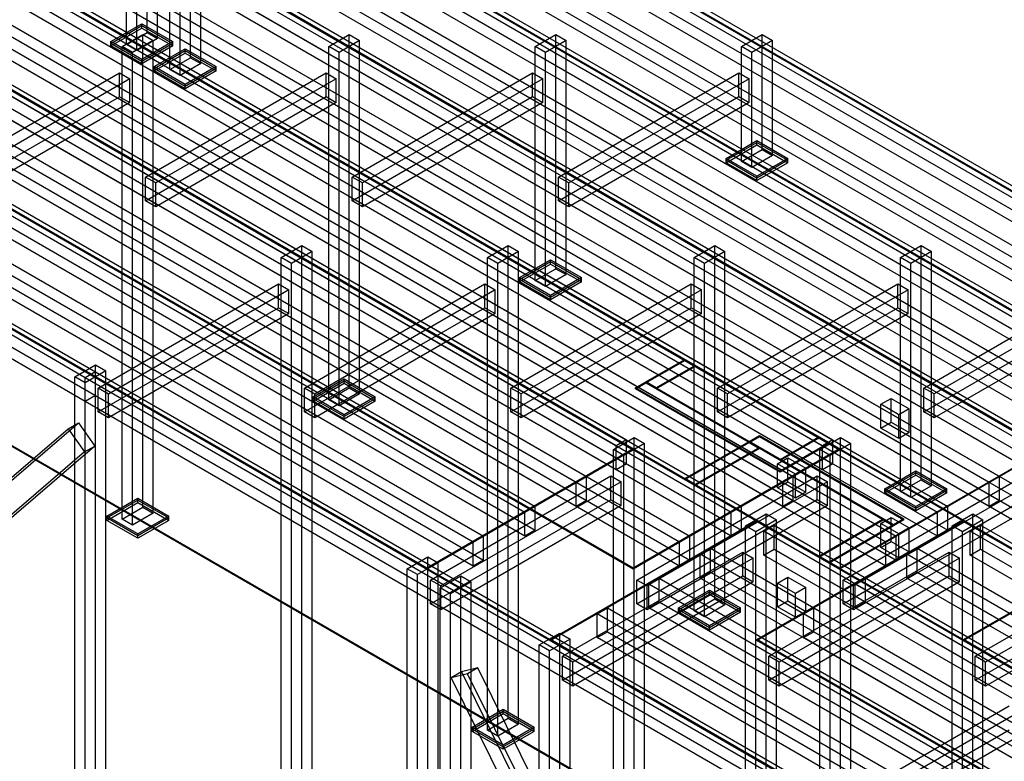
# Model space of a CAD drawing. Header units: millimetres. Extents: x -4756 to 15458, y -11425 to 662.
# Tile 7 of 10: x 4571 to 8702, y -6935 to -3825. Entities that reach past the tile are written whole.
import ezdxf

# ---------------------------------------------------------------- set-up
doc = ezdxf.new("R2010")
doc.units = ezdxf.units.MM
for name, color, linetype, true_color in [('balok', 7, 'Continuous', 0x31596b), ('baseplate', 7, 'Continuous', 0x746052), ('bracing', 7, 'Continuous', 0xb64a45), ('dek', 7, 'Continuous', 0x657f45), ('kolom', 7, 'Continuous', 0x1c292c), ('stiffener', 7, 'Continuous', 0x698491)]:
    doc.layers.add(name, color=color, linetype=linetype, true_color=true_color)

msp = doc.modelspace()

# ---------------------------------------------------------------- linework, layer by layer
at = {"layer": 'balok'}
for p, q in [((4845.0535, -5326.495), (246.66278, -2671.535)), ((289.96278, -2646.535), (4888.3535, -5301.495)), ((289.96278, -2746.535), (4888.3535, -5401.495)), ((4845.0535, -5426.495), (246.66278, -2771.535)), ((7072.67396, -5612.55), (2496.72996, -2970.55)), ((2540.02996, -2945.55), (7115.97396, -5587.55)), ((7938.68262, -5612.545), (3362.73862, -2970.545)), ((3406.03862, -2945.545), (7981.98262, -5587.545)), ((8804.67396, -5612.54), (4228.72996, -2970.54)), ((4272.02996, -2945.54), (8847.97396, -5587.54)), ((9670.69128, -5612.55), (5094.74728, -2970.55)), ((5138.04728, -2945.55), (9713.99128, -5587.55)), ((10536.68262, -5612.555), (5960.73862, -2970.555)), ((6004.03862, -2945.555), (10579.98262, -5587.555)), ((2540.02996, -3045.55), (7115.97396, -5687.55)), ((3406.03862, -3045.545), (7981.98262, -5687.545)), ((4272.02996, -3045.54), (8847.97396, -5687.54)), ((5138.04728, -3045.55), (9713.99128, -5687.55)), ((6004.03862, -3045.555), (10579.98262, -5687.555)), ((7072.67396, -5712.55), (2496.72996, -3070.55)), ((7938.68262, -5712.545), (3362.73862, -3070.545)), ((8804.67396, -5712.54), (4228.72996, -3070.54)), ((9670.69128, -5712.55), (5094.74728, -3070.55)), ((10536.68262, -5712.555), (5960.73862, -3070.555)), ((4888.3535, -5301.495), (4845.0535, -5326.495)), ((4845.0535, -5426.495), (4845.0535, -5326.495)), ((9443.71268, -7981.61), (4845.0535, -5326.495)), ((4888.3535, -5401.495), (4888.3535, -5301.495)), ((4888.3535, -5301.495), (9487.01268, -7956.61)), ((4888.3535, -5401.495), (4845.0535, -5426.495)), ((4888.3535, -5401.495), (9487.01268, -8056.61)), ((9443.71268, -8081.61), (4845.0535, -5426.495)), ((8183.56144, -5438.13), (8226.86144, -5413.13)), ((8258.90344, -5481.63), (8183.56144, -5438.13)), ((8183.56144, -5538.13), (8183.56144, -5438.13)), ((8226.86144, -5413.13), (8302.20344, -5456.63)), ((8226.86144, -5513.13), (8226.86144, -5413.13)), ((8302.20344, -5456.63), (8258.90344, -5481.63)), ((8258.90344, -5581.63), (8258.90344, -5481.63)), ((8302.20344, -5556.63), (8302.20344, -5456.63)), ((8183.56144, -5538.13), (8226.86144, -5513.13)), ((8226.86144, -5513.13), (8302.20344, -5556.63)), ((8258.90344, -5581.63), (8183.56144, -5538.13)), ((8302.20344, -5556.63), (8258.90344, -5581.63)), ((7115.97396, -5587.55), (7072.67396, -5612.55)), ((7072.67396, -5712.55), (7072.67396, -5612.55)), ((7115.97396, -5687.55), (7115.97396, -5587.55)), ((7981.98262, -5587.545), (7938.68262, -5612.545)), ((7938.68262, -5712.545), (7938.68262, -5612.545)), ((7981.98262, -5687.545), (7981.98262, -5587.545)), ((7115.97396, -5687.55), (7072.67396, -5712.55)), ((7750.67402, -5688.065), (7793.97402, -5663.065)), ((7826.01602, -5731.565), (7750.67402, -5688.065)), ((7750.67402, -5788.065), (7750.67402, -5688.065)), ((7793.97402, -5663.065), (7869.31602, -5706.565)), ((7793.97402, -5763.065), (7793.97402, -5663.065)), ((7981.98262, -5687.545), (7938.68262, -5712.545)), ((7869.31602, -5706.565), (7826.01602, -5731.565)), ((7826.01602, -5831.565), (7826.01602, -5731.565)), ((7869.31602, -5806.565), (7869.31602, -5706.565)), ((7750.67402, -5788.065), (7793.97402, -5763.065)), ((7793.97402, -5763.065), (7869.31602, -5806.565)), ((7826.01602, -5831.565), (7750.67402, -5788.065)), ((7869.31602, -5806.565), (7826.01602, -5831.565)), ((7692.70398, -5970.535), (7736.00398, -5945.535)), ((7736.00398, -5945.535), (11852.96798, -8322.535)), ((7736.00398, -6045.535), (7736.00398, -5945.535)), ((8183.56144, -5938.13), (8226.86144, -5913.13)), ((8258.90344, -5981.63), (8183.56144, -5938.13)), ((8183.56144, -6038.13), (8183.56144, -5938.13)), ((8226.86144, -5913.13), (8302.20344, -5956.63)), ((8226.86144, -6013.13), (8226.86144, -5913.13)), ((8558.71264, -5970.53), (8602.01264, -5945.53)), ((8602.01264, -5945.53), (12610.72664, -8260.03)), ((8602.01264, -6045.53), (8602.01264, -5945.53)), ((11809.66798, -8347.535), (7692.70398, -5970.535)), ((7692.70398, -6070.535), (7692.70398, -5970.535)), ((8302.20344, -5956.63), (8258.90344, -5981.63)), ((8258.90344, -6081.63), (8258.90344, -5981.63)), ((8302.20344, -6056.63), (8302.20344, -5956.63)), ((12567.42664, -8285.03), (8558.71264, -5970.53)), ((8558.71264, -6070.53), (8558.71264, -5970.53)), ((8183.56144, -6038.13), (8226.86144, -6013.13)), ((8226.86144, -6013.13), (8302.20344, -6056.63)), ((7692.70398, -6070.535), (7736.00398, -6045.535)), ((11809.66798, -8447.535), (7692.70398, -6070.535)), ((7736.00398, -6045.535), (11852.96798, -8422.535)), ((8258.90344, -6081.63), (8183.56144, -6038.13)), ((8302.20344, -6056.63), (8258.90344, -6081.63)), ((8558.71264, -6070.53), (8602.01264, -6045.53)), ((12567.42664, -8385.03), (8558.71264, -6070.53)), ((8602.01264, -6045.53), (12610.72664, -8360.03)), ((7750.67402, -6188.065), (7793.97402, -6163.065)), ((7826.01602, -6231.565), (7750.67402, -6188.065)), ((7750.67402, -6288.065), (7750.67402, -6188.065)), ((7793.97402, -6163.065), (7869.31602, -6206.565)), ((7793.97402, -6263.065), (7793.97402, -6163.065)), ((7869.31602, -6206.565), (7826.01602, -6231.565)), ((7826.01602, -6331.565), (7826.01602, -6231.565)), ((7869.31602, -6306.565), (7869.31602, -6206.565)), ((7750.67402, -6288.065), (7793.97402, -6263.065)), ((7793.97402, -6263.065), (7869.31602, -6306.565)), ((7826.01602, -6331.565), (7750.67402, -6288.065)), ((7869.31602, -6306.565), (7826.01602, -6331.565))]:
    msp.add_line(p, q, dxfattribs=at)
at = {"layer": 'baseplate'}
for p, q in [((4953.54598, -3917.015), (5083.4633, -3842.005)), ((5083.4633, -3842.005), (5213.38062, -3917.015)), ((5083.4633, -3850.005), (5083.4633, -3842.005)), ((4953.54598, -3925.015), (5083.4633, -3850.005)), ((4953.54598, -3935.015), (5083.4633, -3860.005)), ((5083.4633, -3850.005), (5213.38062, -3925.015)), ((5083.4633, -3860.005), (5083.4633, -3850.005)), ((5083.4633, -3860.005), (5213.38062, -3935.015)), ((5083.4633, -3992.025), (4953.54598, -3917.015)), ((4953.54598, -3925.015), (4953.54598, -3917.015)), ((5213.38062, -3917.015), (5083.4633, -3992.025)), ((5213.38062, -3925.015), (5213.38062, -3917.015)), ((5083.4633, -4000.025), (4953.54598, -3925.015)), ((4953.54598, -3935.015), (4953.54598, -3925.015)), ((5083.4633, -4010.025), (4953.54598, -3935.015)), ((5213.38062, -3925.015), (5083.4633, -4000.025)), ((5213.38062, -3935.015), (5083.4633, -4010.025)), ((5135.38, -4022), (5265.29732, -3946.99)), ((5135.38, -4030), (5265.29732, -3954.99)), ((5135.38, -4040), (5265.29732, -3964.99)), ((5213.38062, -3935.015), (5213.38062, -3925.015)), ((5265.29732, -3946.99), (5395.2233, -4022.005)), ((5265.29732, -3954.99), (5265.29732, -3946.99)), ((5265.29732, -3954.99), (5395.2233, -4030.005)), ((5265.29732, -3964.99), (5265.29732, -3954.99)), ((5265.29732, -3964.99), (5395.2233, -4040.005)), ((5083.4633, -4000.025), (5083.4633, -3992.025)), ((5083.4633, -4010.025), (5083.4633, -4000.025)), ((5265.30598, -4097.015), (5135.38, -4022)), ((5135.38, -4030), (5135.38, -4022)), ((5265.30598, -4105.015), (5135.38, -4030)), ((5135.38, -4040), (5135.38, -4030)), ((5265.30598, -4115.015), (5135.38, -4040)), ((5395.2233, -4022.005), (5265.30598, -4097.015)), ((5395.2233, -4030.005), (5265.30598, -4105.015)), ((5395.2233, -4040.005), (5265.30598, -4115.015)), ((5395.2233, -4030.005), (5395.2233, -4022.005)), ((5395.2233, -4040.005), (5395.2233, -4030.005)), ((5265.30598, -4105.015), (5265.30598, -4097.015)), ((5265.30598, -4115.015), (5265.30598, -4105.015)), ((7534.21732, -4406.89), (7664.11732, -4331.89)), ((7664.11732, -4331.89), (7794.01732, -4406.89)), ((7664.11732, -4339.89), (7664.11732, -4331.89)), ((7534.21732, -4414.89), (7664.11732, -4339.89)), ((7534.21732, -4424.89), (7664.11732, -4349.89)), ((7664.11732, -4339.89), (7794.01732, -4414.89)), ((7664.11732, -4349.89), (7664.11732, -4339.89)), ((7664.11732, -4349.89), (7794.01732, -4424.89)), ((7664.11732, -4481.89), (7534.21732, -4406.89)), ((7534.21732, -4414.89), (7534.21732, -4406.89)), ((7664.11732, -4489.89), (7534.21732, -4414.89)), ((7534.21732, -4424.89), (7534.21732, -4414.89)), ((7794.01732, -4406.89), (7664.11732, -4481.89)), ((7794.01732, -4414.89), (7664.11732, -4489.89)), ((7794.01732, -4414.89), (7794.01732, -4406.89)), ((7794.01732, -4424.89), (7794.01732, -4414.89)), ((7664.11732, -4499.89), (7534.21732, -4424.89)), ((7794.01732, -4424.89), (7664.11732, -4499.89)), ((7664.11732, -4489.89), (7664.11732, -4481.89)), ((7664.11732, -4499.89), (7664.11732, -4489.89)), ((6668.17402, -4906.915), (6798.07402, -4831.915)), ((6798.07402, -4831.915), (6927.97402, -4906.915)), ((6798.07402, -4839.915), (6798.07402, -4831.915)), ((6668.17402, -4914.915), (6798.07402, -4839.915)), ((6668.17402, -4924.915), (6798.07402, -4849.915)), ((6798.07402, -4839.915), (6927.97402, -4914.915)), ((6798.07402, -4849.915), (6798.07402, -4839.915)), ((6798.07402, -4849.915), (6927.97402, -4924.915)), ((6798.07402, -4981.915), (6668.17402, -4906.915)), ((6668.17402, -4914.915), (6668.17402, -4906.915)), ((6798.07402, -4989.915), (6668.17402, -4914.915)), ((6668.17402, -4924.915), (6668.17402, -4914.915)), ((6927.97402, -4906.915), (6798.07402, -4981.915)), ((6927.97402, -4914.915), (6798.07402, -4989.915)), ((6927.97402, -4914.915), (6927.97402, -4906.915)), ((6927.97402, -4924.915), (6927.97402, -4914.915)), ((6798.07402, -4999.915), (6668.17402, -4924.915)), ((6927.97402, -4924.915), (6798.07402, -4999.915)), ((6798.07402, -4989.915), (6798.07402, -4981.915)), ((6798.07402, -4999.915), (6798.07402, -4989.915)), ((5802.13072, -5406.94), (5932.03072, -5331.94)), ((5802.13072, -5414.94), (5932.03072, -5339.94)), ((5802.13072, -5424.94), (5932.03072, -5349.94)), ((5932.03072, -5331.94), (6061.93072, -5406.94)), ((5932.03072, -5339.94), (5932.03072, -5331.94)), ((5932.03072, -5339.94), (6061.93072, -5414.94)), ((5932.03072, -5349.94), (5932.03072, -5339.94)), ((5932.03072, -5349.94), (6061.93072, -5424.94)), ((5932.03072, -5481.94), (5802.13072, -5406.94)), ((5802.13072, -5414.94), (5802.13072, -5406.94)), ((6061.93072, -5406.94), (5932.03072, -5481.94)), ((6061.93072, -5414.94), (6061.93072, -5406.94)), ((5932.03072, -5489.94), (5802.13072, -5414.94)), ((5802.13072, -5424.94), (5802.13072, -5414.94)), ((5932.03072, -5499.94), (5802.13072, -5424.94)), ((6061.93072, -5414.94), (5932.03072, -5489.94)), ((6061.93072, -5424.94), (5932.03072, -5499.94)), ((6061.93072, -5424.94), (6061.93072, -5414.94)), ((5932.03072, -5489.94), (5932.03072, -5481.94)), ((5932.03072, -5499.94), (5932.03072, -5489.94)), ((8201.02866, -5792.005), (8330.94598, -5716.995)), ((8201.02866, -5800.005), (8330.94598, -5724.995)), ((8201.02866, -5810.005), (8330.94598, -5734.995)), ((8330.94598, -5716.995), (8460.87196, -5792.01)), ((8330.94598, -5724.995), (8330.94598, -5716.995)), ((8330.94598, -5724.995), (8460.87196, -5800.01)), ((8330.94598, -5734.995), (8330.94598, -5724.995)), ((8330.94598, -5734.995), (8460.87196, -5810.01)), ((8330.95464, -5867.02), (8201.02866, -5792.005)), ((8201.02866, -5800.005), (8201.02866, -5792.005)), ((8330.95464, -5875.02), (8201.02866, -5800.005)), ((8201.02866, -5810.005), (8201.02866, -5800.005)), ((8330.95464, -5885.02), (8201.02866, -5810.005)), ((8460.87196, -5792.01), (8330.95464, -5867.02)), ((8460.87196, -5800.01), (8330.95464, -5875.02)), ((8460.87196, -5810.01), (8330.95464, -5885.02)), ((8460.87196, -5800.01), (8460.87196, -5792.01)), ((8460.87196, -5810.01), (8460.87196, -5800.01)), ((4936.08742, -5906.965), (5065.98742, -5831.965)), ((4936.08742, -5914.965), (5065.98742, -5839.965)), ((4936.08742, -5924.965), (5065.98742, -5849.965)), ((5065.98742, -5831.965), (5195.88742, -5906.965)), ((5065.98742, -5839.965), (5065.98742, -5831.965)), ((5065.98742, -5839.965), (5195.88742, -5914.965)), ((5065.98742, -5849.965), (5065.98742, -5839.965)), ((5065.98742, -5849.965), (5195.88742, -5924.965)), ((5065.98742, -5981.965), (4936.08742, -5906.965)), ((4936.08742, -5914.965), (4936.08742, -5906.965)), ((5195.88742, -5906.965), (5065.98742, -5981.965)), ((5195.88742, -5914.965), (5195.88742, -5906.965)), ((8330.95464, -5875.02), (8330.95464, -5867.02)), ((8330.95464, -5885.02), (8330.95464, -5875.02)), ((5065.98742, -5989.965), (4936.08742, -5914.965)), ((4936.08742, -5924.965), (4936.08742, -5914.965)), ((5065.98742, -5999.965), (4936.08742, -5924.965)), ((5195.88742, -5914.965), (5065.98742, -5989.965)), ((5195.88742, -5924.965), (5065.98742, -5999.965)), ((5195.88742, -5924.965), (5195.88742, -5914.965)), ((5065.98742, -5989.965), (5065.98742, -5981.965)), ((5065.98742, -5999.965), (5065.98742, -5989.965)), ((7335.01134, -6292.015), (7464.92866, -6217.005)), ((7335.01134, -6300.015), (7464.92866, -6225.005)), ((7335.01134, -6310.015), (7464.92866, -6235.005)), ((7464.92866, -6217.005), (7594.85464, -6292.02)), ((7464.92866, -6225.005), (7464.92866, -6217.005)), ((7464.92866, -6225.005), (7594.85464, -6300.02)), ((7464.92866, -6235.005), (7464.92866, -6225.005)), ((7464.92866, -6235.005), (7594.85464, -6310.02)), ((7464.93732, -6367.03), (7335.01134, -6292.015)), ((7335.01134, -6300.015), (7335.01134, -6292.015)), ((7464.93732, -6375.03), (7335.01134, -6300.015)), ((7335.01134, -6310.015), (7335.01134, -6300.015)), ((7464.93732, -6385.03), (7335.01134, -6310.015)), ((7594.85464, -6292.02), (7464.93732, -6367.03)), ((7594.85464, -6300.02), (7464.93732, -6375.03)), ((7594.85464, -6310.02), (7464.93732, -6385.03)), ((7594.85464, -6300.02), (7594.85464, -6292.02)), ((7594.85464, -6310.02), (7594.85464, -6300.02)), ((7464.93732, -6375.03), (7464.93732, -6367.03)), ((7464.93732, -6385.03), (7464.93732, -6375.03)), ((6469.02, -6792.01), (6598.94598, -6716.995)), ((6469.02, -6800.01), (6598.94598, -6724.995)), ((6598.94598, -6716.995), (6728.87196, -6792.01)), ((6598.94598, -6724.995), (6598.94598, -6716.995)), ((6598.94598, -6724.995), (6728.87196, -6800.01)), ((6598.94598, -6734.995), (6598.94598, -6724.995)), ((6469.02, -6810.01), (6598.94598, -6734.995)), ((6598.94598, -6734.995), (6728.87196, -6810.01)), ((6598.94598, -6867.025), (6469.02, -6792.01)), ((6469.02, -6800.01), (6469.02, -6792.01)), ((6598.94598, -6875.025), (6469.02, -6800.01)), ((6469.02, -6810.01), (6469.02, -6800.01)), ((6598.94598, -6885.025), (6469.02, -6810.01)), ((6728.87196, -6792.01), (6598.94598, -6867.025)), ((6728.87196, -6800.01), (6598.94598, -6875.025)), ((6728.87196, -6810.01), (6598.94598, -6885.025)), ((6728.87196, -6800.01), (6728.87196, -6792.01)), ((6728.87196, -6810.01), (6728.87196, -6800.01)), ((6598.94598, -6875.025), (6598.94598, -6867.025)), ((6598.94598, -6885.025), (6598.94598, -6875.025))]:
    msp.add_line(p, q, dxfattribs=at)
at = {"layer": 'bracing'}
for p, q in [((3410.18676, -6723.11), (4817.02108, -5516.21)), ((4773.72108, -5541.21), (4817.02108, -5516.21)), ((4817.02108, -5516.21), (4885.99798, -5613.065)), ((3366.88676, -6748.11), (4773.72108, -5541.21)), ((4773.72108, -5541.21), (4842.69798, -5638.065)), ((4885.99798, -5613.065), (3479.17232, -6820.95)), ((4842.69798, -5638.065), (4885.99798, -5613.065)), ((4842.69798, -5638.065), (3435.87232, -6845.95)), ((6423.74552, -6560.65), (6380.44552, -6585.65)), ((6449.42242, -6568.435), (6380.44552, -6585.65)), ((6492.72242, -6543.435), (6423.74552, -6560.65)), ((6423.74552, -6560.65), (7830.55386, -9393.015)), ((6492.72242, -6543.435), (6449.42242, -6568.435)), ((7856.23076, -9399.86), (6449.42242, -6568.435)), ((7899.53076, -9374.86), (6492.72242, -6543.435)), ((6380.44552, -6585.65), (7787.25386, -9418.015))]:
    msp.add_line(p, q, dxfattribs=at)
at = {"layer": 'dek'}
for p, q in [((-4330, 0), (10998.20866, -8850.005)), ((-4330, -4), (10998.20866, -8854.005)), ((10572.128, -9096.01), (-4756.08066, -246.005)), ((10572.128, -9100.01), (-4756.08066, -250.005)), ((2468.16062, -2925.045), (7144.5433, -5625.035)), ((2468.16062, -2929.045), (7144.5433, -5629.035)), ((3334.16928, -2925.03), (8010.55196, -5625.02)), ((3334.16928, -2929.03), (8010.55196, -5629.02)), ((4200.16062, -2925.035), (8876.5433, -5625.025)), ((4200.16062, -2929.035), (8876.5433, -5629.025)), ((5066.17794, -2925.045), (9742.56062, -5625.035)), ((5066.17794, -2929.045), (9742.56062, -5629.035)), ((5932.16928, -2925.05), (10608.55196, -5625.04)), ((5932.16928, -2929.05), (10608.55196, -5629.04)), ((6278.55196, -6125.03), (1602.16928, -3425.04)), ((7144.5433, -6125.025), (2468.16062, -3425.035)), ((8010.55196, -6125.02), (3334.16928, -3425.03)), ((8876.56928, -6125.03), (4200.1866, -3425.04)), ((9742.56062, -6125.035), (5066.17794, -3425.045)), ((6278.55196, -6129.03), (1602.16928, -3429.04)), ((7144.5433, -6129.025), (2468.16062, -3429.035)), ((8010.55196, -6129.02), (3334.16928, -3429.03)), ((8876.56928, -6129.03), (4200.1866, -3429.04)), ((9742.56062, -6129.035), (5066.17794, -3429.045)), ((7198.09674, -5344.085), (7361.03464, -5250.01)), ((7198.09674, -5348.085), (7361.03464, -5254.01)), ((7404.32598, -5275.005), (7241.38808, -5369.08)), ((7404.32598, -5279.005), (7241.38808, -5373.08)), ((7361.03464, -5250.01), (7404.32598, -5275.005)), ((7361.03464, -5254.01), (7361.03464, -5250.01)), ((7361.03464, -5254.01), (7404.32598, -5279.005)), ((7404.32598, -5279.005), (7404.32598, -5275.005)), ((7154.8054, -5369.08), (7198.09674, -5344.085)), ((7154.8054, -5373.08), (7198.09674, -5348.085)), ((7761.01406, -5719.085), (7154.8054, -5369.08)), ((7154.8054, -5373.08), (7154.8054, -5369.08)), ((7198.09674, -5344.085), (7804.3054, -5694.09)), ((7198.09674, -5348.085), (7198.09674, -5344.085)), ((7241.38808, -5369.08), (7198.09674, -5344.085)), ((7198.09674, -5348.085), (7804.3054, -5698.09)), ((7241.38808, -5373.08), (7198.09674, -5348.085)), ((7241.38808, -5373.08), (7241.38808, -5369.08)), ((7761.01406, -5723.085), (7154.8054, -5373.08)), ((7631.08808, -5594.09), (7674.37942, -5569.095)), ((7631.08808, -5598.09), (7674.37942, -5573.095)), ((7674.37942, -5569.095), (8280.58808, -5919.1)), ((7674.37942, -5573.095), (7674.37942, -5569.095)), ((7674.37942, -5573.095), (8280.58808, -5923.1)), ((7761.01406, -5669.095), (7923.95196, -5575.02)), ((7923.95196, -5575.02), (7967.2433, -5600.015)), ((7923.95196, -5579.02), (7923.95196, -5575.02)), ((7361.03464, -5750.01), (7631.08808, -5594.09)), ((7361.03464, -5754.01), (7631.08808, -5598.09)), ((8237.29674, -5944.095), (7631.08808, -5594.09)), ((7631.08808, -5598.09), (7631.08808, -5594.09)), ((7631.08808, -5594.09), (7674.37942, -5619.085)), ((8237.29674, -5948.095), (7631.08808, -5598.09)), ((7631.08808, -5598.09), (7674.37942, -5623.085)), ((7761.01406, -5673.095), (7923.95196, -5579.02)), ((7967.2433, -5600.015), (7804.3054, -5694.09)), ((7967.2433, -5604.015), (7804.3054, -5698.09)), ((7923.95196, -5579.02), (7967.2433, -5604.015)), ((7967.2433, -5604.015), (7967.2433, -5600.015)), ((7144.5433, -5625.035), (6278.55196, -6125.03)), ((7144.5433, -5629.035), (6278.55196, -6129.03)), ((8010.55196, -5625.02), (7144.5433, -6125.025)), ((7144.5433, -5629.035), (7144.5433, -5625.035)), ((8010.55196, -5629.02), (7144.5433, -6129.025)), ((7674.37942, -5619.085), (7404.32598, -5775.005)), ((7674.37942, -5623.085), (7404.32598, -5779.005)), ((7674.37942, -5623.085), (7674.37942, -5619.085)), ((8010.55196, -5629.02), (8010.55196, -5625.02)), ((8876.5433, -5625.025), (8010.55196, -6125.02)), ((8876.5433, -5629.025), (8010.55196, -6129.02)), ((7804.3054, -5694.09), (7761.01406, -5669.095)), ((7761.01406, -5673.095), (7761.01406, -5669.095)), ((7804.3054, -5698.09), (7761.01406, -5673.095)), ((7804.3054, -5694.09), (7761.01406, -5719.085)), ((7804.3054, -5698.09), (7761.01406, -5723.085)), ((7804.3054, -5698.09), (7804.3054, -5694.09)), ((7761.01406, -5723.085), (7761.01406, -5719.085)), ((7404.32598, -5775.005), (7361.03464, -5750.01)), ((7361.03464, -5754.01), (7361.03464, -5750.01)), ((7404.32598, -5779.005), (7361.03464, -5754.01)), ((7404.32598, -5779.005), (7404.32598, -5775.005)), ((6798.15196, -6425.03), (7664.1433, -5925.035)), ((6798.15196, -6429.03), (7664.1433, -5929.035)), ((7664.1433, -6425.025), (8530.15196, -5925.02)), ((7664.1433, -5925.035), (11864.2, -8350.01)), ((7664.1433, -5929.035), (7664.1433, -5925.035)), ((7664.1433, -6429.025), (8530.15196, -5929.02)), ((7664.1433, -5929.035), (11864.2, -8354.01)), ((7923.95196, -6075.02), (8194.0054, -5919.1)), ((7923.95196, -6079.02), (8194.0054, -5923.1)), ((8237.29674, -5944.095), (7967.2433, -6100.015)), ((8237.29674, -5948.095), (7967.2433, -6104.015)), ((8194.0054, -5919.1), (8237.29674, -5944.095)), ((8194.0054, -5923.1), (8194.0054, -5919.1)), ((8194.0054, -5923.1), (8237.29674, -5948.095)), ((8280.58808, -5919.1), (8237.29674, -5944.095)), ((8280.58808, -5923.1), (8237.29674, -5948.095)), ((8237.29674, -5948.095), (8237.29674, -5944.095)), ((8280.58808, -5923.1), (8280.58808, -5919.1)), ((8530.15196, -5925.02), (12730.20866, -8349.995)), ((8530.15196, -5929.02), (8530.15196, -5925.02)), ((8530.15196, -6425.02), (9396.1433, -5925.025)), ((8530.15196, -5929.02), (12730.20866, -8353.995)), ((8530.15196, -6429.02), (9396.1433, -5929.025)), ((7967.2433, -6100.015), (7923.95196, -6075.02)), ((7923.95196, -6079.02), (7923.95196, -6075.02)), ((7967.2433, -6104.015), (7923.95196, -6079.02)), ((7967.2433, -6104.015), (7967.2433, -6100.015)), ((6278.55196, -6129.03), (6278.55196, -6125.03)), ((7144.5433, -6129.025), (7144.5433, -6125.025)), ((8010.55196, -6129.02), (8010.55196, -6125.02)), ((10998.20866, -8850.005), (6798.15196, -6425.03)), ((6798.15196, -6429.03), (6798.15196, -6425.03)), ((10998.20866, -8854.005), (6798.15196, -6429.03)), ((11864.2, -8850), (7664.1433, -6425.025)), ((7664.1433, -6429.025), (7664.1433, -6425.025)), ((11864.2, -8854), (7664.1433, -6429.025)), ((12730.20866, -8849.995), (8530.15196, -6425.02)), ((8530.15196, -6429.02), (8530.15196, -6425.02)), ((12730.20866, -8853.995), (8530.15196, -6429.02))]:
    msp.add_line(p, q, dxfattribs=at)
at = {"layer": 'kolom'}
for p, q in [((5105.08732, -3879.5), (5105.08732, -2897.49)), ((5148.38732, -3904.5), (5148.38732, -2922.49)), ((5018.48732, -3929.5), (5018.48732, -2947.49)), ((5061.78732, -3954.5), (5061.78732, -2972.49)), ((5286.93, -3984.49), (5286.93, -3002.48)), ((5200.33, -4034.49), (5200.33, -3052.48)), ((5330.23, -4009.49), (5330.23, -3027.48)), ((5243.63, -4059.49), (5243.63, -3077.48)), ((5018.48732, -3929.5), (5105.08732, -3879.5)), ((5105.08732, -3879.5), (5148.38732, -3904.5)), ((5001.0634, -3937.46), (5087.6634, -3887.46)), ((5130.9634, -3912.46), (5044.3634, -3962.46)), ((5148.38732, -3904.5), (5061.78732, -3954.5)), ((5087.6634, -3887.46), (5130.9634, -3912.46)), ((5087.6634, -5869.45), (5087.6634, -3887.46)), ((5130.9634, -5894.45), (5130.9634, -3912.46)), ((5867.05474, -3937.455), (5953.65474, -3887.455)), ((5996.95474, -3912.455), (5910.35474, -3962.455)), ((5953.65474, -3887.455), (5996.95474, -3912.455)), ((5953.65474, -5369.455), (5953.65474, -3887.455)), ((5996.95474, -5394.455), (5996.95474, -3912.455)), ((6733.07206, -3937.435), (6819.67206, -3887.435)), ((6862.97206, -3912.435), (6776.37206, -3962.435)), ((6819.67206, -3887.435), (6862.97206, -3912.435)), ((6819.67206, -4869.445), (6819.67206, -3887.435)), ((6862.97206, -4894.445), (6862.97206, -3912.435)), ((7599.0634, -3937.44), (7685.6634, -3887.44)), ((7728.9634, -3912.44), (7642.3634, -3962.44)), ((7685.6634, -3887.44), (7728.9634, -3912.44)), ((7685.6634, -4369.45), (7685.6634, -3887.44)), ((7728.9634, -4394.45), (7728.9634, -3912.44)), ((5044.3634, -3962.46), (5001.0634, -3937.46)), ((5001.0634, -5919.45), (5001.0634, -3937.46)), ((5061.78732, -3954.5), (5018.48732, -3929.5)), ((5044.3634, -5944.45), (5044.3634, -3962.46)), ((5910.35474, -3962.455), (5867.05474, -3937.455)), ((5867.05474, -5419.455), (5867.05474, -3937.455)), ((5910.35474, -5444.455), (5910.35474, -3962.455)), ((6776.37206, -3962.435), (6733.07206, -3937.435)), ((6733.07206, -4919.445), (6733.07206, -3937.435)), ((6776.37206, -4944.445), (6776.37206, -3962.435)), ((7642.3634, -3962.44), (7599.0634, -3937.44)), ((7599.0634, -4419.45), (7599.0634, -3937.44)), ((7642.3634, -4444.45), (7642.3634, -3962.44)), ((5200.33, -4034.49), (5286.93, -3984.49)), ((5286.93, -3984.49), (5330.23, -4009.49)), ((5243.63, -4059.49), (5200.33, -4034.49)), ((5330.23, -4009.49), (5243.63, -4059.49)), ((7599.0634, -4419.45), (7685.6634, -4369.45)), ((7685.6634, -4369.45), (7728.9634, -4394.45)), ((7642.3634, -4444.45), (7599.0634, -4419.45)), ((7728.9634, -4394.45), (7642.3634, -4444.45)), ((5667.95268, -4822.51), (5754.55268, -4772.51)), ((5754.55268, -4772.51), (5797.85268, -4797.51)), ((5754.55268, -7254.5), (5754.55268, -4772.51)), ((6533.96134, -4822.505), (6620.56134, -4772.505)), ((6620.56134, -4772.505), (6663.86134, -4797.505)), ((6620.56134, -6754.495), (6620.56134, -4772.505)), ((7399.95268, -4822.5), (7486.55268, -4772.5)), ((7486.55268, -4772.5), (7529.85268, -4797.5)), ((7486.55268, -6254.5), (7486.55268, -4772.5)), ((8265.97, -4822.48), (8352.57, -4772.48)), ((8352.57, -4772.48), (8395.87, -4797.48)), ((8352.57, -5754.49), (8352.57, -4772.48)), ((5711.25268, -4847.51), (5667.95268, -4822.51)), ((5667.95268, -7304.5), (5667.95268, -4822.51)), ((5797.85268, -4797.51), (5711.25268, -4847.51)), ((5797.85268, -7279.5), (5797.85268, -4797.51)), ((6577.26134, -4847.505), (6533.96134, -4822.505)), ((6533.96134, -6804.495), (6533.96134, -4822.505)), ((6663.86134, -4797.505), (6577.26134, -4847.505)), ((6663.86134, -6779.495), (6663.86134, -4797.505)), ((7443.25268, -4847.5), (7399.95268, -4822.5)), ((7399.95268, -6304.5), (7399.95268, -4822.5)), ((7529.85268, -4797.5), (7443.25268, -4847.5)), ((7529.85268, -6279.5), (7529.85268, -4797.5)), ((8309.27, -4847.48), (8265.97, -4822.48)), ((8265.97, -5804.49), (8265.97, -4822.48)), ((8395.87, -4797.48), (8309.27, -4847.48)), ((8395.87, -5779.49), (8395.87, -4797.48)), ((5711.25268, -7329.5), (5711.25268, -4847.51)), ((6577.26134, -6829.495), (6577.26134, -4847.505)), ((6733.07206, -4919.445), (6819.67206, -4869.445)), ((6819.67206, -4869.445), (6862.97206, -4894.445)), ((7443.25268, -6329.5), (7443.25268, -4847.5)), ((8309.27, -5829.49), (8309.27, -4847.48)), ((6862.97206, -4894.445), (6776.37206, -4944.445)), ((6776.37206, -4944.445), (6733.07206, -4919.445)), ((4801.96134, -5322.505), (4888.56134, -5272.505)), ((4888.56134, -5272.505), (4931.86134, -5297.505)), ((4888.56134, -7754.495), (4888.56134, -5272.505)), ((4845.26134, -5347.505), (4801.96134, -5322.505)), ((4801.96134, -7804.495), (4801.96134, -5322.505)), ((4931.86134, -5297.505), (4845.26134, -5347.505)), ((4931.86134, -7779.495), (4931.86134, -5297.505)), ((4845.26134, -7829.495), (4845.26134, -5347.505)), ((5867.05474, -5419.455), (5953.65474, -5369.455)), ((5953.65474, -5369.455), (5996.95474, -5394.455)), ((5996.95474, -5394.455), (5910.35474, -5444.455)), ((5910.35474, -5444.455), (5867.05474, -5419.455)), ((7062.28196, -5627.55), (7148.88196, -5577.55)), ((7192.18196, -5602.55), (7105.58196, -5652.55)), ((7148.88196, -5577.55), (7192.18196, -5602.55)), ((7148.88196, -8059.54), (7148.88196, -5577.55)), ((7192.18196, -8084.54), (7192.18196, -5602.55)), ((7928.29062, -5627.545), (8014.89062, -5577.545)), ((8058.19062, -5602.545), (7971.59062, -5652.545)), ((8014.89062, -5577.545), (8058.19062, -5602.545)), ((8014.89062, -7559.535), (8014.89062, -5577.545)), ((8058.19062, -7584.535), (8058.19062, -5602.545)), ((7105.58196, -5652.55), (7062.28196, -5627.55)), ((7062.28196, -8109.54), (7062.28196, -5627.55)), ((7105.58196, -8134.54), (7105.58196, -5652.55)), ((7971.59062, -5652.545), (7928.29062, -5627.545)), ((7928.29062, -7609.535), (7928.29062, -5627.545)), ((7971.59062, -7634.535), (7971.59062, -5652.545)), ((8265.97, -5804.49), (8352.57, -5754.49)), ((8395.87, -5779.49), (8309.27, -5829.49)), ((8352.57, -5754.49), (8395.87, -5779.49)), ((8309.27, -5829.49), (8265.97, -5804.49)), ((5001.0634, -5919.45), (5087.6634, -5869.45)), ((5130.9634, -5894.45), (5044.3634, -5944.45)), ((5087.6634, -5869.45), (5130.9634, -5894.45)), ((7616.46134, -5947.515), (7703.06134, -5897.515)), ((7703.06134, -5897.515), (7746.36134, -5922.515)), ((7703.06134, -8379.505), (7703.06134, -5897.515)), ((8482.47, -5947.51), (8569.07, -5897.51)), ((8569.07, -5897.51), (8612.37, -5922.51)), ((8569.07, -7879.5), (8569.07, -5897.51)), ((5044.3634, -5944.45), (5001.0634, -5919.45)), ((7659.76134, -5972.515), (7616.46134, -5947.515)), ((7616.46134, -8429.505), (7616.46134, -5947.515)), ((7746.36134, -5922.515), (7659.76134, -5972.515)), ((7746.36134, -8404.505), (7746.36134, -5922.515)), ((8525.77, -5972.51), (8482.47, -5947.51)), ((8482.47, -7929.5), (8482.47, -5947.51)), ((8612.37, -5922.51), (8525.77, -5972.51)), ((8612.37, -7904.5), (8612.37, -5922.51)), ((7659.76134, -8454.505), (7659.76134, -5972.515)), ((8525.77, -7954.5), (8525.77, -5972.51)), ((6196.34258, -6127.575), (6282.94258, -6077.575)), ((6326.24258, -6102.575), (6239.64258, -6152.575)), ((6282.94258, -6077.575), (6326.24258, -6102.575)), ((6282.94258, -8559.565), (6282.94258, -6077.575)), ((6326.24258, -8584.565), (6326.24258, -6102.575)), ((6239.64258, -6152.575), (6196.34258, -6127.575)), ((6196.34258, -8609.565), (6196.34258, -6127.575)), ((6239.64258, -8634.565), (6239.64258, -6152.575)), ((6334.79, -6207.51), (6421.39, -6157.51)), ((6464.69, -6182.51), (6378.09, -6232.51)), ((6421.39, -6157.51), (6464.69, -6182.51)), ((6421.39, -8639.5), (6421.39, -6157.51)), ((6464.69, -8664.5), (6464.69, -6182.51)), ((6378.09, -6232.51), (6334.79, -6207.51)), ((6334.79, -8689.5), (6334.79, -6207.51)), ((6378.09, -8714.5), (6378.09, -6232.51)), ((7399.95268, -6304.5), (7486.55268, -6254.5)), ((7486.55268, -6254.5), (7529.85268, -6279.5)), ((7443.25268, -6329.5), (7399.95268, -6304.5)), ((7529.85268, -6279.5), (7443.25268, -6329.5)), ((6750.39206, -6447.465), (6836.99206, -6397.465)), ((6836.99206, -6397.465), (6880.29206, -6422.465)), ((6836.99206, -8879.455), (6836.99206, -6397.465)), ((6880.29206, -6422.465), (6793.69206, -6472.465)), ((6880.29206, -8904.455), (6880.29206, -6422.465)), ((6793.69206, -6472.465), (6750.39206, -6447.465)), ((6750.39206, -8929.455), (6750.39206, -6447.465)), ((6793.69206, -8954.455), (6793.69206, -6472.465)), ((6533.96134, -6804.495), (6620.56134, -6754.495)), ((6620.56134, -6754.495), (6663.86134, -6779.495)), ((6577.26134, -6829.495), (6533.96134, -6804.495)), ((6663.86134, -6779.495), (6577.26134, -6829.495))]:
    msp.add_line(p, q, dxfattribs=at)
at = {"layer": 'stiffener'}
for p, q in [((2273.73496, -3041.8), (6949.26896, -5741.3)), ((3139.75228, -3041.79), (7815.28628, -5741.29)), ((4005.74362, -3041.815), (8681.27762, -5741.315)), ((4871.76094, -3041.795), (9547.29494, -5741.295)), ((5737.74362, -3041.805), (10413.27762, -5741.305)), ((6905.96896, -5766.3), (2230.43496, -3066.8)), ((7771.98628, -5766.29), (3096.45228, -3066.79)), ((8637.97762, -5766.315), (3962.44362, -3066.815)), ((9503.99494, -5766.295), (4828.46094, -3066.795)), ((10369.97762, -5766.305), (5694.44362, -3066.805)), ((2057.23496, -3166.8), (6732.76896, -5866.3)), ((6905.96896, -5866.3), (2230.43496, -3166.8)), ((2273.73496, -3141.8), (6949.26896, -5841.3)), ((2923.25228, -3166.79), (7598.78628, -5866.29)), ((7771.98628, -5866.29), (3096.45228, -3166.79)), ((3139.75228, -3141.79), (7815.28628, -5841.29)), ((3789.24362, -3166.815), (8464.77762, -5866.315)), ((8637.97762, -5866.315), (3962.44362, -3166.815)), ((4005.74362, -3141.815), (8681.27762, -5841.315)), ((4655.26094, -3166.795), (9330.79494, -5866.295)), ((9503.99494, -5866.295), (4828.46094, -3166.795)), ((4871.76094, -3141.795), (9547.29494, -5841.295)), ((5521.24362, -3166.805), (10196.77762, -5866.305)), ((10369.97762, -5866.305), (5694.44362, -3166.805)), ((5737.74362, -3141.805), (10413.27762, -5841.305)), ((6689.46896, -5891.3), (2013.93496, -3191.8)), ((7555.48628, -5891.29), (2879.95228, -3191.79)), ((8421.47762, -5891.315), (3745.94362, -3191.815)), ((9287.49494, -5891.295), (4611.96094, -3191.795)), ((10153.47762, -5891.305), (5477.94362, -3191.805)), ((1840.73496, -3291.8), (6516.26896, -5991.3)), ((6689.46896, -5991.3), (2013.93496, -3291.8)), ((2057.23496, -3266.8), (6732.76896, -5966.3)), ((2706.75228, -3291.79), (7382.28628, -5991.29)), ((7555.48628, -5991.29), (2879.95228, -3291.79)), ((2923.25228, -3266.79), (7598.78628, -5966.29)), ((3572.74362, -3291.815), (8248.27762, -5991.315)), ((8421.47762, -5991.315), (3745.94362, -3291.815)), ((3789.24362, -3266.815), (8464.77762, -5966.315)), ((4438.76094, -3291.795), (9114.29494, -5991.295)), ((9287.49494, -5991.295), (4611.96094, -3291.795)), ((4655.26094, -3266.795), (9330.79494, -5966.295)), ((5304.74362, -3291.805), (9980.27762, -5991.305)), ((10153.47762, -5991.305), (5477.94362, -3291.805)), ((5521.24362, -3266.805), (10196.77762, -5966.305)), ((6472.96896, -6016.3), (1797.43496, -3316.8)), ((7338.98628, -6016.29), (2663.45228, -3316.79)), ((8204.97762, -6016.315), (3529.44362, -3316.815)), ((9070.99494, -6016.295), (4395.46094, -3316.795)), ((9936.97762, -6016.305), (5261.44362, -3316.805)), ((6472.96896, -6116.3), (1797.43496, -3416.8)), ((1840.73496, -3391.8), (6516.26896, -6091.3)), ((7338.98628, -6116.29), (2663.45228, -3416.79)), ((2706.75228, -3391.79), (7382.28628, -6091.29)), ((8204.97762, -6116.315), (3529.44362, -3416.815)), ((3572.74362, -3391.815), (8248.27762, -6091.315)), ((9070.99494, -6116.295), (4395.46094, -3416.795)), ((4438.76094, -3391.795), (9114.29494, -6091.295)), ((9936.97762, -6116.305), (5261.44362, -3416.805)), ((5304.74362, -3391.805), (9980.27762, -6091.305)), ((4232.8781, -4484.975), (4989.7621, -4047.975)), ((4989.7621, -4047.975), (5033.0621, -4072.975)), ((4989.7621, -4147.975), (4989.7621, -4047.975)), ((5098.9214, -4484.95), (5855.8054, -4047.95)), ((5855.8054, -4047.95), (5899.1054, -4072.95)), ((5855.8054, -4147.95), (5855.8054, -4047.95)), ((5964.9647, -4484.925), (6721.8487, -4047.925)), ((6721.8487, -4047.925), (6765.1487, -4072.925)), ((6721.8487, -4147.925), (6721.8487, -4047.925)), ((6831.008, -4484.9), (7587.892, -4047.9)), ((7587.892, -4047.9), (7631.192, -4072.9)), ((7587.892, -4147.9), (7587.892, -4047.9)), ((5033.0621, -4072.975), (4276.1781, -4509.975)), ((5033.0621, -4172.975), (5033.0621, -4072.975)), ((5899.1054, -4072.95), (5142.2214, -4509.95)), ((5899.1054, -4172.95), (5899.1054, -4072.95)), ((6765.1487, -4072.925), (6008.2647, -4509.925)), ((6765.1487, -4172.925), (6765.1487, -4072.925)), ((7631.192, -4072.9), (6874.308, -4509.9)), ((7631.192, -4172.9), (7631.192, -4072.9)), ((4232.8781, -4584.975), (4989.7621, -4147.975)), ((4989.7621, -4147.975), (5033.0621, -4172.975)), ((5098.9214, -4584.95), (5855.8054, -4147.95)), ((5855.8054, -4147.95), (5899.1054, -4172.95)), ((5964.9647, -4584.925), (6721.8487, -4147.925)), ((6721.8487, -4147.925), (6765.1487, -4172.925)), ((6831.008, -4584.9), (7587.892, -4147.9)), ((7587.892, -4147.9), (7631.192, -4172.9)), ((5033.0621, -4172.975), (4276.1781, -4609.975)), ((5899.1054, -4172.95), (5142.2214, -4609.95)), ((6765.1487, -4172.925), (6008.2647, -4609.925)), ((7631.192, -4172.9), (6874.308, -4609.9)), ((5142.2214, -4509.95), (5098.9214, -4484.95)), ((5098.9214, -4584.95), (5098.9214, -4484.95)), ((6008.2647, -4509.925), (5964.9647, -4484.925)), ((5964.9647, -4584.925), (5964.9647, -4484.925)), ((6874.308, -4509.9), (6831.008, -4484.9)), ((6831.008, -4584.9), (6831.008, -4484.9)), ((5142.2214, -4609.95), (5142.2214, -4509.95)), ((6008.2647, -4609.925), (6008.2647, -4509.925)), ((6874.308, -4609.9), (6874.308, -4509.9)), ((5142.2214, -4609.95), (5098.9214, -4584.95)), ((6008.2647, -4609.925), (5964.9647, -4584.925)), ((6874.308, -4609.9), (6831.008, -4584.9)), ((4899.62882, -5369.985), (5656.51282, -4932.985)), ((5656.51282, -4932.985), (5699.81282, -4957.985)), ((5656.51282, -5032.985), (5656.51282, -4932.985)), ((5765.67212, -5369.96), (6522.55612, -4932.96)), ((6522.55612, -4932.96), (6565.85612, -4957.96)), ((6522.55612, -5032.96), (6522.55612, -4932.96)), ((6631.71542, -5369.935), (7388.59942, -4932.935)), ((7388.59942, -4932.935), (7431.89942, -4957.935)), ((7388.59942, -5032.935), (7388.59942, -4932.935)), ((7497.75872, -5369.91), (8254.64272, -4932.91)), ((8254.64272, -4932.91), (8297.94272, -4957.91)), ((8254.64272, -5032.91), (8254.64272, -4932.91)), ((8363.80202, -5369.885), (9120.68602, -4932.885)), ((5699.81282, -4957.985), (4942.92882, -5394.985)), ((5699.81282, -5057.985), (5699.81282, -4957.985)), ((6565.85612, -4957.96), (5808.97212, -5394.96)), ((6565.85612, -5057.96), (6565.85612, -4957.96)), ((7431.89942, -4957.935), (6675.01542, -5394.935)), ((7431.89942, -5057.935), (7431.89942, -4957.935)), ((8297.94272, -4957.91), (7541.05872, -5394.91)), ((8297.94272, -5057.91), (8297.94272, -4957.91)), ((9163.98602, -4957.885), (8407.10202, -5394.885)), ((4899.62882, -5469.985), (5656.51282, -5032.985)), ((5656.51282, -5032.985), (5699.81282, -5057.985)), ((5765.67212, -5469.96), (6522.55612, -5032.96)), ((6522.55612, -5032.96), (6565.85612, -5057.96)), ((6631.71542, -5469.935), (7388.59942, -5032.935)), ((7388.59942, -5032.935), (7431.89942, -5057.935)), ((7497.75872, -5469.91), (8254.64272, -5032.91)), ((8254.64272, -5032.91), (8297.94272, -5057.91)), ((8363.80202, -5469.885), (9120.68602, -5032.885)), ((5699.81282, -5057.985), (4942.92882, -5494.985)), ((6565.85612, -5057.96), (5808.97212, -5494.96)), ((7431.89942, -5057.935), (6675.01542, -5494.935)), ((8297.94272, -5057.91), (7541.05872, -5494.91)), ((9163.98602, -5057.885), (8407.10202, -5494.885)), ((4942.92882, -5394.985), (4899.62882, -5369.985)), ((4899.62882, -5469.985), (4899.62882, -5369.985)), ((5808.97212, -5394.96), (5765.67212, -5369.96)), ((5765.67212, -5469.96), (5765.67212, -5369.96)), ((6675.01542, -5394.935), (6631.71542, -5369.935)), ((6631.71542, -5469.935), (6631.71542, -5369.935)), ((7541.05872, -5394.91), (7497.75872, -5369.91)), ((7497.75872, -5469.91), (7497.75872, -5369.91)), ((8407.10202, -5394.885), (8363.80202, -5369.885)), ((8363.80202, -5469.885), (8363.80202, -5369.885)), ((4942.92882, -5494.985), (4942.92882, -5394.985)), ((5808.97212, -5494.96), (5808.97212, -5394.96)), ((6675.01542, -5494.935), (6675.01542, -5394.935)), ((7541.05872, -5494.91), (7541.05872, -5394.91)), ((8407.10202, -5494.885), (8407.10202, -5394.885)), ((4942.92882, -5494.985), (4899.62882, -5469.985)), ((5808.97212, -5494.96), (5765.67212, -5469.96)), ((6675.01542, -5494.935), (6631.71542, -5469.935)), ((7541.05872, -5494.91), (7497.75872, -5469.91)), ((8407.10202, -5494.885), (8363.80202, -5469.885)), ((6294.11398, -6175.115), (7050.99798, -5738.115)), ((6949.26896, -5741.3), (6905.96896, -5766.3)), ((6949.26896, -5841.3), (6949.26896, -5741.3)), ((7050.99798, -5738.115), (7094.29798, -5763.115)), ((7050.99798, -5838.115), (7050.99798, -5738.115)), ((7160.15728, -6175.09), (7917.04128, -5738.09)), ((7815.28628, -5741.29), (7771.98628, -5766.29)), ((7815.28628, -5841.29), (7815.28628, -5741.29)), ((7917.04128, -5738.09), (7960.34128, -5763.09)), ((7917.04128, -5838.09), (7917.04128, -5738.09)), ((8026.20058, -6175.065), (8783.08458, -5738.065)), ((8681.27762, -5741.315), (8637.97762, -5766.315)), ((8681.27762, -5841.315), (8681.27762, -5741.315)), ((7094.29798, -5763.115), (6337.41398, -6200.115)), ((6905.96896, -5866.3), (6905.96896, -5766.3)), ((7094.29798, -5863.115), (7094.29798, -5763.115)), ((7960.34128, -5763.09), (7203.45728, -6200.09)), ((7771.98628, -5866.29), (7771.98628, -5766.29)), ((7960.34128, -5863.09), (7960.34128, -5763.09)), ((8826.38458, -5763.065), (8069.50058, -6200.065)), ((8637.97762, -5866.315), (8637.97762, -5766.315)), ((6294.11398, -6275.115), (7050.99798, -5838.115)), ((7094.29798, -5863.115), (6337.41398, -6300.115)), ((6732.76896, -5866.3), (6689.46896, -5891.3)), ((6732.76896, -5966.3), (6732.76896, -5866.3)), ((6949.26896, -5841.3), (6905.96896, -5866.3)), ((7050.99798, -5838.115), (7094.29798, -5863.115)), ((7160.15728, -6275.09), (7917.04128, -5838.09)), ((7960.34128, -5863.09), (7203.45728, -6300.09)), ((7598.78628, -5866.29), (7555.48628, -5891.29)), ((7598.78628, -5966.29), (7598.78628, -5866.29)), ((7815.28628, -5841.29), (7771.98628, -5866.29)), ((7917.04128, -5838.09), (7960.34128, -5863.09)), ((8026.20058, -6275.065), (8783.08458, -5838.065)), ((8826.38458, -5863.065), (8069.50058, -6300.065)), ((8464.77762, -5866.315), (8421.47762, -5891.315)), ((8464.77762, -5966.315), (8464.77762, -5866.315)), ((8681.27762, -5841.315), (8637.97762, -5866.315)), ((6689.46896, -5991.3), (6689.46896, -5891.3)), ((7555.48628, -5991.29), (7555.48628, -5891.29)), ((8421.47762, -5991.315), (8421.47762, -5891.315)), ((6732.76896, -5966.3), (6689.46896, -5991.3)), ((7598.78628, -5966.29), (7555.48628, -5991.29)), ((8464.77762, -5966.315), (8421.47762, -5991.315)), ((6516.26896, -5991.3), (6472.96896, -6016.3)), ((6472.96896, -6116.3), (6472.96896, -6016.3)), ((6516.26896, -6091.3), (6516.26896, -5991.3)), ((7382.28628, -5991.29), (7338.98628, -6016.29)), ((7338.98628, -6116.29), (7338.98628, -6016.29)), ((7382.28628, -6091.29), (7382.28628, -5991.29)), ((8248.27762, -5991.315), (8204.97762, -6016.315)), ((8204.97762, -6116.315), (8204.97762, -6016.315)), ((8248.27762, -6091.315), (8248.27762, -5991.315)), ((6848.16346, -6495.005), (7605.04746, -6058.005)), ((7426.40898, -6066.785), (7469.70898, -6041.785)), ((11625.64298, -8491.285), (7426.40898, -6066.785)), ((7426.40898, -6166.785), (7426.40898, -6066.785)), ((7469.70898, -6041.785), (11668.94298, -8466.285)), ((7469.70898, -6141.785), (7469.70898, -6041.785)), ((7605.04746, -6058.005), (7648.34746, -6083.005)), ((7605.04746, -6158.005), (7605.04746, -6058.005)), ((7714.20676, -6494.98), (8471.09076, -6057.98)), ((8292.4263, -6066.775), (8335.7263, -6041.775)), ((12491.6603, -8491.275), (8292.4263, -6066.775)), ((8292.4263, -6166.775), (8292.4263, -6066.775)), ((8335.7263, -6041.775), (12534.9603, -8466.275)), ((8335.7263, -6141.775), (8335.7263, -6041.775)), ((8471.09076, -6057.98), (8514.39076, -6082.98)), ((8471.09076, -6157.98), (8471.09076, -6057.98)), ((8580.25006, -6494.955), (9337.13406, -6057.955)), ((6516.26896, -6091.3), (6472.96896, -6116.3)), ((7648.34746, -6083.005), (6891.46346, -6520.005)), ((7382.28628, -6091.29), (7338.98628, -6116.29)), ((7648.34746, -6183.005), (7648.34746, -6083.005)), ((8514.39076, -6082.98), (7757.50676, -6519.98)), ((8248.27762, -6091.315), (8204.97762, -6116.315)), ((8514.39076, -6182.98), (8514.39076, -6082.98)), ((9380.43406, -6082.955), (8623.55006, -6519.955)), ((7426.40898, -6166.785), (7469.70898, -6141.785)), ((7469.70898, -6141.785), (11668.94298, -8566.285)), ((8292.4263, -6166.775), (8335.7263, -6141.775)), ((8335.7263, -6141.775), (12534.9603, -8566.275)), ((6337.41398, -6200.115), (6294.11398, -6175.115)), ((6294.11398, -6275.115), (6294.11398, -6175.115)), ((6848.16346, -6595.005), (7605.04746, -6158.005)), ((7648.34746, -6183.005), (6891.46346, -6620.005)), ((7203.45728, -6200.09), (7160.15728, -6175.09)), ((7160.15728, -6275.09), (7160.15728, -6175.09)), ((7209.90898, -6191.785), (7253.20898, -6166.785)), ((11409.14298, -8616.285), (7209.90898, -6191.785)), ((7209.90898, -6291.785), (7209.90898, -6191.785)), ((7253.20898, -6166.785), (11452.44298, -8591.285)), ((7253.20898, -6266.785), (7253.20898, -6166.785)), ((11625.64298, -8591.285), (7426.40898, -6166.785)), ((7605.04746, -6158.005), (7648.34746, -6183.005)), ((7714.20676, -6594.98), (8471.09076, -6157.98)), ((8514.39076, -6182.98), (7757.50676, -6619.98)), ((8069.50058, -6200.065), (8026.20058, -6175.065)), ((8026.20058, -6275.065), (8026.20058, -6175.065)), ((8075.9263, -6191.775), (8119.2263, -6166.775)), ((12275.1603, -8616.275), (8075.9263, -6191.775)), ((8075.9263, -6291.775), (8075.9263, -6191.775)), ((8119.2263, -6166.775), (12318.4603, -8591.275)), ((8119.2263, -6266.775), (8119.2263, -6166.775)), ((12491.6603, -8591.275), (8292.4263, -6166.775)), ((8471.09076, -6157.98), (8514.39076, -6182.98)), ((8580.25006, -6594.955), (9337.13406, -6157.955)), ((9380.43406, -6182.955), (8623.55006, -6619.955)), ((6337.41398, -6300.115), (6337.41398, -6200.115)), ((7203.45728, -6300.09), (7203.45728, -6200.09)), ((8069.50058, -6300.065), (8069.50058, -6200.065)), ((6337.41398, -6300.115), (6294.11398, -6275.115)), ((7203.45728, -6300.09), (7160.15728, -6275.09)), ((7209.90898, -6291.785), (7253.20898, -6266.785)), ((7253.20898, -6266.785), (11452.44298, -8691.285)), ((8069.50058, -6300.065), (8026.20058, -6275.065)), ((8075.9263, -6291.775), (8119.2263, -6266.775)), ((8119.2263, -6266.775), (12318.4603, -8691.275)), ((6993.40898, -6316.785), (7036.70898, -6291.785)), ((11192.64298, -8741.285), (6993.40898, -6316.785)), ((6993.40898, -6416.785), (6993.40898, -6316.785)), ((7036.70898, -6291.785), (11235.94298, -8716.285)), ((7036.70898, -6391.785), (7036.70898, -6291.785)), ((11409.14298, -8716.285), (7209.90898, -6291.785)), ((7859.4263, -6316.775), (7902.7263, -6291.775)), ((12058.6603, -8741.275), (7859.4263, -6316.775)), ((7859.4263, -6416.775), (7859.4263, -6316.775)), ((7902.7263, -6291.775), (12101.9603, -8716.275)), ((7902.7263, -6391.775), (7902.7263, -6291.775)), ((12275.1603, -8716.275), (8075.9263, -6291.775)), ((6993.40898, -6416.785), (7036.70898, -6391.785)), ((7036.70898, -6391.785), (11235.94298, -8816.285)), ((7859.4263, -6416.775), (7902.7263, -6391.775)), ((7902.7263, -6391.775), (12101.9603, -8816.275)), ((11192.64298, -8841.285), (6993.40898, -6416.785)), ((12058.6603, -8841.275), (7859.4263, -6416.775)), ((6891.46346, -6520.005), (6848.16346, -6495.005)), ((6848.16346, -6595.005), (6848.16346, -6495.005)), ((6891.46346, -6620.005), (6891.46346, -6520.005)), ((7757.50676, -6519.98), (7714.20676, -6494.98)), ((7714.20676, -6594.98), (7714.20676, -6494.98)), ((7757.50676, -6619.98), (7757.50676, -6519.98)), ((8623.55006, -6519.955), (8580.25006, -6494.955)), ((8580.25006, -6594.955), (8580.25006, -6494.955)), ((8623.55006, -6619.955), (8623.55006, -6519.955)), ((6891.46346, -6620.005), (6848.16346, -6595.005)), ((7757.50676, -6619.98), (7714.20676, -6594.98)), ((8623.55006, -6619.955), (8580.25006, -6594.955)), ((7965.48532, -7140.11), (8722.36932, -6703.11)), ((8765.66932, -6728.11), (8008.78532, -7165.11)), ((7965.48532, -7240.11), (8722.36932, -6803.11)), ((8765.66932, -6828.11), (8008.78532, -7265.11))]:
    msp.add_line(p, q, dxfattribs=at)

doc.saveas('drawing.dxf')
